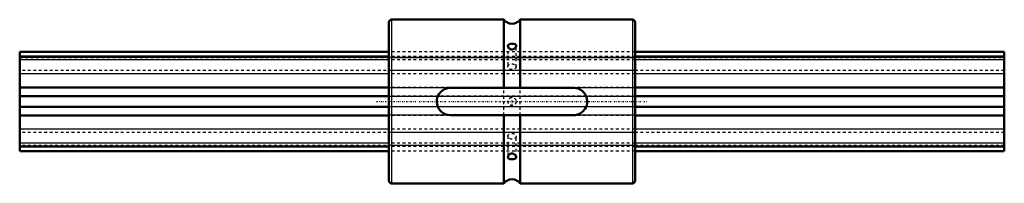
# Model space of a CAD drawing. Header units: millimetres. Extents: x 0 to 360, y -30 to 30.
import ezdxf

# ---------------------------------------------------------------- set-up
doc = ezdxf.new("R2010")
doc.units = ezdxf.units.MM
doc.linetypes.add('Center', pattern=[1.5, 0.45, -0.5, 0.05, -0.5])
doc.linetypes.add('Dashed', pattern=[2, 1, -1])
for name, color, linetype, lineweight in [('2d ConnectionPoints', 7, 'Continuous', 50), ('AM_0', 7, 'Continuous', 50), ('AM_4', 3, 'Continuous', 25), ('AM_7', 7, 'Center', 25), ('AM_9', 6, 'Dashed', 25)]:
    doc.layers.add(name, color=color, linetype=linetype, lineweight=lineweight)

# ---------------------------------------------------------------- blocks, each defined once
blk = doc.blocks.new('1_LBS401360_Spline_Shaft_0_in_LBS40_360L_901350__4')
at = {"layer": 'AM_0'}
for p, q in [((135, 18.15), (0, 18.15)), ((0, -18.15), (0, 18.15)), ((360, 18.15), (225, 18.15)), ((360, -18.15), (360, 18.15)), ((135, 16.49), (0, 16.49)), ((360, 16.49), (225, 16.49)), ((135, 5.12), (0, 5.12)), ((360, 5.12), (225, 5.12)), ((135, 2.01), (0, 2.01)), ((360, 2.01), (225, 2.01)), ((135, -2.01), (0, -2.01)), ((360, -2.01), (225, -2.01)), ((135, -5.12), (0, -5.12)), ((360, -5.12), (225, -5.12)), ((135, -16.49), (0, -16.49)), ((360, -16.49), (225, -16.49)), ((135, -18.15), (0, -18.15)), ((360, -18.15), (225, -18.15))]:
    blk.add_line(p, q, dxfattribs=at)
at = {"layer": 'AM_4'}
for p, q in [((135, 15.22), (0, 15.22)), ((360, 15.22), (225, 15.22)), ((135, 10.17), (0, 10.17)), ((360, 10.17), (225, 10.17)), ((135, -10.17), (0, -10.17)), ((360, -10.17), (225, -10.17)), ((135, -15.22), (0, -15.22)), ((360, -15.22), (225, -15.22))]:
    blk.add_line(p, q, dxfattribs=at)
at = {"layer": 'AM_9'}
for p, q in [((225, 18.15), (135, 18.15)), ((360, 16.14), (0, 16.14)), ((0, 16.13), (360, 16.13)), ((225, 16.49), (135, 16.49)), ((225, 15.22), (135, 15.22)), ((360, 11.37), (0, 11.37)), ((225, 10.17), (135, 10.17)), ((360, 5.05), (0, 5.05)), ((225, 5.12), (135, 5.12)), ((0, 1.98), (360, 1.98)), ((225, 2.01), (135, 2.01)), ((360, -1.98), (0, -1.98)), ((225, -2.01), (135, -2.01)), ((360, -5.05), (0, -5.05)), ((225, -5.12), (135, -5.12)), ((225, -10.17), (135, -10.17)), ((360, -11.37), (0, -11.37)), ((360, -16.13), (0, -16.13)), ((360, -16.14), (0, -16.14)), ((225, -15.22), (135, -15.22)), ((225, -16.49), (135, -16.49)), ((225, -18.15), (135, -18.15))]:
    blk.add_line(p, q, dxfattribs=at)
blk = doc.blocks.new('2_LBS40_Nut_0_in_LBS40_360L_901350__4')
at = {"layer": 'AM_0'}
for p, q in [((135, 29), (135, -29)), ((177, 30), (136, 30)), ((177, 30), (177, 5)), ((224, 30), (183, 30)), ((183, 30), (183, 5)), ((225, 29), (225, -29)), ((157.5, 5), (202.5, 5)), ((202.5, -5), (157.5, -5)), ((177, -5), (177, -30)), ((183, -5), (183, -30)), ((136, -30), (177, -30)), ((183, -30), (224, -30))]:
    blk.add_line(p, q, dxfattribs=at)
for points in [[(179.2, 21.09), (178.82, 20.93), (178.68, 20.82), (178.57, 20.68), (178.52, 20.52), (178.5, 20.37)], [(178.5, 20.37), (178.5, 20.35), (178.58, 20), (178.79, 19.65), (179.15, 19.33), (179.37, 19.2), (179.62, 19.11), (180.12, 19.07), (180.57, 19.18), (180.96, 19.41), (181.28, 19.76), (181.4, 19.96), (181.47, 20.16), (181.5, 20.37)], [(181.5, 20.37), (181.49, 20.51), (181.36, 20.78), (181.1, 20.98), (180.69, 21.12), (180.45, 21.16), (180.2, 21.18), (179.72, 21.17), (179.29, 21.11), (179.2, 21.09)], [(157.5, -5), (156.67, -4.93), (155.86, -4.72), (155.1, -4.38), (154.4, -3.92), (153.79, -3.35), (153.28, -2.68), (152.89, -1.93), (152.63, -1.13), (152.51, -0.29), (152.53, 0.55), (152.69, 1.36), (152.98, 2.14), (153.4, 2.86), (153.93, 3.5), (154.57, 4.05), (155.29, 4.49), (156.08, 4.79), (156.91, 4.96), (157.5, 5)], [(202.5, 5), (203.33, 4.93), (204.14, 4.72), (204.9, 4.38), (205.6, 3.92), (206.21, 3.35), (206.72, 2.68), (207.11, 1.93), (207.37, 1.13), (207.49, 0.29), (207.47, -0.55), (207.31, -1.36), (207.02, -2.14), (206.6, -2.86), (206.07, -3.5), (205.43, -4.05), (204.71, -4.49), (203.92, -4.79), (203.09, -4.96), (202.5, -5)], [(181.5, -20.37), (181.49, -20.25), (181.37, -19.9), (181.12, -19.56), (180.72, -19.25), (180.49, -19.15), (180.23, -19.08), (179.75, -19.09), (179.31, -19.23), (178.94, -19.5), (178.64, -19.87), (178.55, -20.08), (178.51, -20.27), (178.5, -20.37)], [(178.5, -20.37), (178.54, -20.6), (178.7, -20.84), (179, -21.03), (179.17, -21.08)], [(179.17, -21.08), (179.6, -21.16), (180.09, -21.18), (180.54, -21.15), (180.94, -21.05), (181.27, -20.87), (181.39, -20.74), (181.47, -20.59), (181.5, -20.37)]]:
    blk.add_lwpolyline(points, dxfattribs=at)
for centre, radius, start, end in [((136, 29), 1, 90, 180), ((180, 32.25), 3.75, 216.8699, 323.1301), ((224, 29), 1, 0, 90), ((180, -32.25), 3.75, 36.8699, 143.1301), ((136, -29), 1, 180, 270), ((224, -29), 1, 270, 360)]:
    blk.add_arc(centre, radius, start, end, dxfattribs=at)
at = {"layer": 'AM_4'}
for p, q in [((136, 30), (136, -30)), ((224, 30), (224, -30))]:
    blk.add_line(p, q, dxfattribs=at)
at = {"layer": 'AM_7'}
for p, q in [((130.5, 0), (229.5, 0)), ((180, -1.58), (180, 1.57))]:
    blk.add_line(p, q, dxfattribs=at)
at = {"layer": 'AM_9'}
for p, q in [((225, 18.15), (135, 18.15)), ((178.5, 20.37), (178.5, 12.73)), ((181.5, 12.73), (181.5, 20.37)), ((225, 16.49), (135, 16.49)), ((225, 16.14), (135, 16.14)), ((135, 16.13), (225, 16.13)), ((225, 15.22), (135, 15.22)), ((225, 11.37), (135, 11.37)), ((225, 10.17), (135, 10.17)), ((225, 5.12), (135, 5.12)), ((225, 5.05), (135, 5.05)), ((177, -5), (177, 5)), ((183, -5), (183, 5)), ((225, 2.01), (135, 2.01)), ((135, 1.98), (225, 1.98)), ((225, -1.98), (135, -1.98)), ((225, -2.01), (135, -2.01)), ((225, -5.05), (135, -5.05)), ((225, -5.12), (135, -5.12)), ((225, -10.17), (135, -10.17)), ((225, -11.37), (135, -11.37)), ((178.5, -12.73), (178.5, -20.37)), ((181.5, -20.37), (181.5, -12.73)), ((225, -15.22), (135, -15.22)), ((225, -16.13), (135, -16.13)), ((225, -16.14), (135, -16.14)), ((225, -16.49), (135, -16.49)), ((225, -18.15), (135, -18.15))]:
    blk.add_line(p, q, dxfattribs=at)
blk.add_circle((180, 0), 1.5, dxfattribs=at)
for centre, major_axis in [((180, 12.73), (-1.5, 0)), ((180, -12.73), (1.5, 0))]:
    blk.add_ellipse(centre, major_axis=major_axis, ratio=0.707107, dxfattribs=at)

msp = doc.modelspace()

# ---------------------------------------------------------------- linework, layer by layer
at = {"layer": '2d ConnectionPoints'}
for p in [(135, 0), (135, 0), (225, 0)]:
    msp.add_point(p, dxfattribs=at)

# ---------------------------------------------------------------- block references
for name in ['2_LBS40_Nut_0_in_LBS40_360L_901350__4', '1_LBS401360_Spline_Shaft_0_in_LBS40_360L_901350__4']:
    msp.add_blockref(name, (0, 0))

doc.saveas('drawing.dxf')
